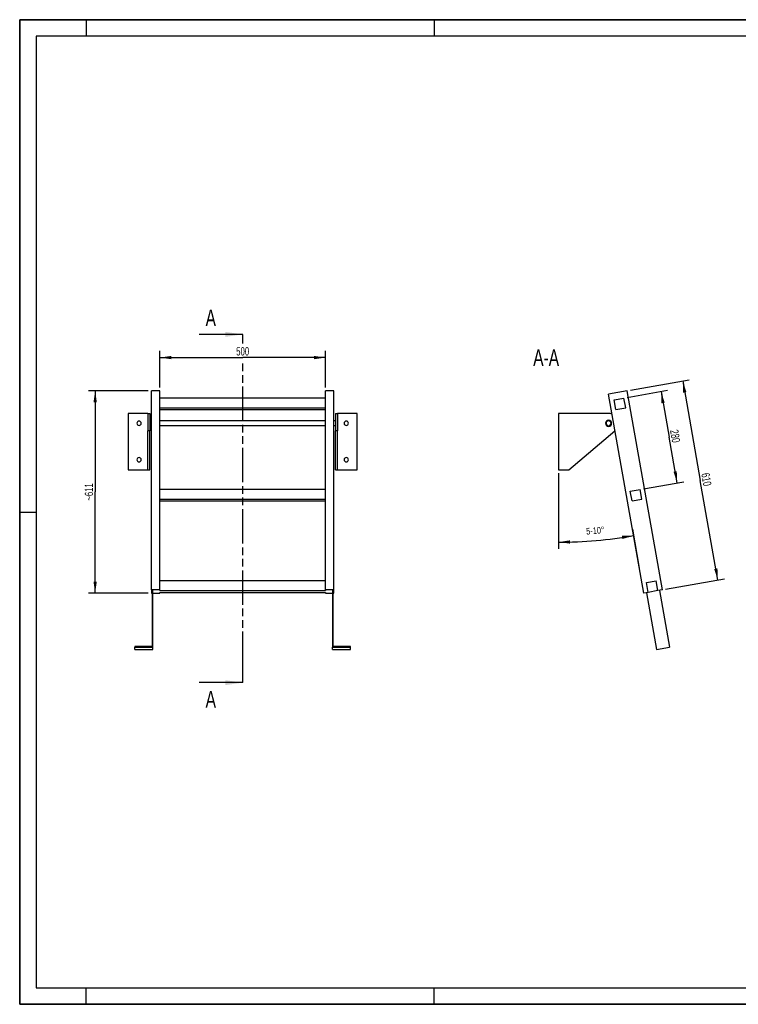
# Model space of a CAD drawing. Header units: millimetres. Extents: x 0 to 4200, y 0 to 2970.
# Tile 1 of 2: x 0 to 2167, y 0 to 2970. Entities that reach past the tile are written whole.
import ezdxf

# ---------------------------------------------------------------- set-up
doc = ezdxf.new("R2010")
doc.units = ezdxf.units.MM
doc.header["$LTSCALE"] = 231
doc.linetypes.add('PHANTOM', pattern=[0.8, 0.45, -0.05, 0.1, -0.05, 0.1, -0.05])
doc.layers.get('0').update_dxf_attribs({"linetype": 'CONTINUOUS'})
for name, color, linetype in [('005_AXIS', 7, 'CONTINUOUS'), ('050_DIMENSIONING', 7, 'CONTINUOUS'), ('053_NOTES', 7, 'CONTINUOUS'), ('HATCHING_BL0', 7, 'CONTINUOUS')]:
    doc.layers.add(name, color=color, linetype=linetype)
doc.styles.get("Standard").update_dxf_attribs({"font": 'txt', "width": 0.7})
doc.dimstyles.new('DIMSTYLE_1', dxfattribs={"dimtxt": 25, "dimasz": 35, "dimexe": 2, "dimexo": 1, "dimtad": 1, "dimdec": 1, "dimtxsty": 'Standard', "dimblk": '_FILLED', "dimblk1": '_FILLED', "dimblk2": '_FILLED', "dimcen": 0.09, "dimazin": 2, "dimtp": 0.8, "dimtm": 0.8, "dimtfac": 1, "dimtdec": 1, "dimtofl": 0, "dimtmove": 0, "dimatfit": 3, "dimldrblk": '_FILLED', "dimfxl": 1, "dimtolj": 1, "dimarcsym": 0})
doc.dimstyles.new('DIMSTYLE_2', dxfattribs={"dimtxt": 20, "dimasz": 35, "dimexe": 2, "dimexo": 1, "dimgap": 2, "dimtad": 1, "dimdec": 1, "dimtxsty": 'Standard', "dimblk": '_FILLED', "dimblk1": '_FILLED', "dimblk2": '_FILLED', "dimcen": 0.09, "dimazin": 2, "dimtp": 0.5, "dimtm": 0.5, "dimtfac": 1, "dimtdec": 1, "dimtofl": 0, "dimtmove": 0, "dimatfit": 3, "dimldrblk": '_FILLED', "dimfxl": 1, "dimtolj": 1, "dimarcsym": 0})
doc.dimstyles.new('DIMSTYLE_3', dxfattribs={"dimtxt": 25, "dimasz": 35, "dimexe": 2, "dimexo": 1, "dimtad": 1, "dimdec": 0, "dimtxsty": 'Standard', "dimblk": '_FILLED', "dimblk1": '_FILLED', "dimblk2": '_FILLED', "dimcen": 0.09, "dimazin": 2, "dimtp": 0.8, "dimtm": 0.8, "dimtfac": 1, "dimtdec": 0, "dimtofl": 0, "dimtmove": 0, "dimatfit": 3, "dimldrblk": '_FILLED', "dimfxl": 1, "dimtolj": 1, "dimarcsym": 0})
doc.dimstyles.new('DIMSTYLE_4', dxfattribs={"dimtxt": 25, "dimasz": 35, "dimexe": 2, "dimexo": 1, "dimtad": 1, "dimtxsty": 'Standard', "dimblk": '_FILLED', "dimblk1": '_FILLED', "dimblk2": '_FILLED', "dimcen": 0.09, "dimazin": 2, "dimtp": 0.5, "dimtm": 0.5, "dimtfac": 1, "dimtofl": 0, "dimtmove": 0, "dimatfit": 3, "dimldrblk": '_FILLED', "dimfxl": 1, "dimtolj": 1, "dimarcsym": 0})
doc.dimstyles.get("Standard").update_dxf_attribs({"dimtxt": 25, "dimasz": 35, "dimexe": 2, "dimexo": 1, "dimtad": 1, "dimtxsty": 'Standard', "dimblk": '_FILLED', "dimblk1": '_FILLED', "dimblk2": '_FILLED', "dimcen": 0.09, "dimazin": 2, "dimtol": 1, "dimtp": 0.01, "dimtm": 0.01, "dimtfac": 1, "dimtofl": 0, "dimtmove": 0, "dimatfit": 3, "dimldrblk": '_FILLED', "dimfxl": 1, "dimtolj": 1, "dimarcsym": 0})

# ---------------------------------------------------------------- blocks, each defined once
blk = doc.blocks.new('_FILLED')
at = {"color": 0, "linetype": 'ByBlock'}
blk.add_solid([(0, 0), (-1, 0.143), (-1, -0.143)], dxfattribs=at)
blk = doc.blocks.new('*D2')
at = {"layer": '050_DIMENSIONING', "color": 2, "linetype": 'Continuous', "transparency": 16777216}
for p, q in [((422.6, 1860.8), (422.6, 1970.8)), ((922.6, 1860.8), (922.6, 1970.8)), ((422.6, 1950.8), (672.6, 1950.8)), ((922.6, 1950.8), (672.6, 1950.8))]:
    blk.add_line(p, q, dxfattribs=at)
at = {"layer": '050_DIMENSIONING', "color": 2, "linetype": 'Continuous', "transparency": 16777216, "xscale": 35, "yscale": 35, "zscale": 35, "rotation": 180}
blk.add_blockref('_FILLED', (422.6, 1950.8), dxfattribs=at)
at = {"layer": '050_DIMENSIONING', "color": 2, "linetype": 'Continuous', "transparency": 16777216, "xscale": 35, "yscale": 35, "zscale": 35}
blk.add_blockref('_FILLED', (922.6, 1950.8), dxfattribs=at)
at = {"layer": '050_DIMENSIONING', "color": 2, "linetype": 'Continuous', "transparency": 16777216, "insert": (672.6, 1982.1), "char_height": 25, "width": 85.714, "attachment_point": 2, "line_spacing_factor": 0.9}
blk.add_mtext('500', dxfattribs=at)
blk = doc.blocks.new('*D3')
at = {"layer": '050_DIMENSIONING', "color": 2, "linetype": 'Continuous', "transparency": 16777216}
for p, q in [((1625.1, 1602.6), (1625.1, 1374.1)), ((1848.1, 1433.6), (1868.9, 1315.6))]:
    blk.add_line(p, q, dxfattribs=at)
for start, end in [(270, 275), (275, 280)]:
    blk.add_arc((1625.1, 2698.2), 1304.1, start, end, dxfattribs=at)
for points in [[(1660, 1399.6), (1625.1, 1394.1), (1660.2, 1389.6)], [(1817.8, 1403.4), (1851.6, 1413.9), (1816.2, 1413.2)]]:
    blk.add_solid(points, dxfattribs=at)
at = {"layer": '050_DIMENSIONING', "color": 2, "linetype": 'Continuous', "transparency": 16777216, "insert": (1735.3, 1438.9), "char_height": 20, "width": 103.571, "attachment_point": 2, "rotation": 5, "line_spacing_factor": 0.9}
blk.add_mtext('5-10\\fgdt;{\\W1.0;{\\fgdt;~}}', dxfattribs=at)
blk = doc.blocks.new('*D4')
at = {"layer": '050_DIMENSIONING', "color": 2, "linetype": 'Continuous', "transparency": 16777216}
for p, q in [((387.6, 1850.8), (207.6, 1850.8)), ((227.6, 1850.8), (227.6, 1545.5)), ((227.6, 1240.2), (227.6, 1545.5)), ((387.6, 1240.2), (207.6, 1240.2))]:
    blk.add_line(p, q, dxfattribs=at)
at = {"layer": '050_DIMENSIONING', "color": 2, "linetype": 'Continuous', "transparency": 16777216, "xscale": 35, "yscale": 35, "zscale": 35}
for p, rotation in [((227.6, 1850.8), 90), ((227.6, 1240.2), 270)]:
    blk.add_blockref('_FILLED', p, dxfattribs=dict(at, rotation=rotation))
at = {"layer": '050_DIMENSIONING', "color": 2, "linetype": 'Continuous', "transparency": 16777216, "insert": (196.3, 1545.5), "char_height": 25, "width": 101.786, "attachment_point": 2, "rotation": 90, "line_spacing_factor": 0.9}
blk.add_mtext('~611', dxfattribs=at)
blk = doc.blocks.new('*D5')
at = {"layer": '050_DIMENSIONING', "color": 2, "linetype": 'Continuous', "transparency": 16777216}
for p, q in [((1842.2, 1852.6), (2019.5, 1883.8)), ((1999.8, 1880.3), (2052.8, 1580)), ((2105.7, 1279.6), (2052.8, 1580)), ((1948.2, 1251.8), (2125.4, 1283.1))]:
    blk.add_line(p, q, dxfattribs=at)
at = {"layer": '050_DIMENSIONING', "color": 2, "linetype": 'Continuous', "transparency": 16777216, "xscale": 35, "yscale": 35, "zscale": 35}
for p, rotation in [((1999.8, 1880.3), 100), ((2105.7, 1279.6), 280)]:
    blk.add_blockref('_FILLED', p, dxfattribs=dict(at, rotation=rotation))
at = {"layer": '050_DIMENSIONING', "color": 2, "linetype": 'Continuous', "transparency": 16777216, "insert": (2083.6, 1585.4), "char_height": 25, "width": 80.357, "attachment_point": 2, "rotation": 280, "line_spacing_factor": 0.9}
blk.add_mtext('610', dxfattribs=at)
blk = doc.blocks.new('*D6')
at = {"layer": '050_DIMENSIONING', "color": 2, "linetype": 'Continuous', "transparency": 16777216}
for p, q in [((1832.4, 1830.5), (1954.1, 1852)), ((1934.4, 1848.5), (1958.7, 1710.6)), ((1983, 1572.8), (1958.7, 1710.6)), ((1881, 1554.8), (2002.7, 1576.2))]:
    blk.add_line(p, q, dxfattribs=at)
at = {"layer": '050_DIMENSIONING', "color": 2, "linetype": 'Continuous', "transparency": 16777216, "xscale": 35, "yscale": 35, "zscale": 35}
for p, rotation in [((1934.4, 1848.5), 100), ((1983, 1572.8), 280)]:
    blk.add_blockref('_FILLED', p, dxfattribs=dict(at, rotation=rotation))
at = {"layer": '050_DIMENSIONING', "color": 2, "linetype": 'Continuous', "transparency": 16777216, "insert": (1989.4, 1716.1), "char_height": 25, "width": 88.393, "attachment_point": 2, "rotation": 280, "line_spacing_factor": 0.9}
blk.add_mtext('280', dxfattribs=at)
blk = doc.blocks.new('XSEC_FILLED')
at = {"color": 0, "linetype": 'ByBlock'}
blk.add_solid([(0, 0), (-1, 0.143), (-1, -0.143)], dxfattribs=at)
blk = doc.blocks.new('HATCHING_BL0', base_point=(606.8, 1495.6))
at = {"layer": 'HATCHING_BL0', "color": 7, "linetype": 'PHANTOM'}
for p, q in [((672.6, 1993.4), (672.6, 2020.8)), ((672.6, 1020.3), (672.6, 1939.1)), ((672.6, 970.3), (672.6, 1020.3))]:
    blk.add_line(p, q, dxfattribs=at)
at = {"layer": 'HATCHING_BL0', "color": 7, "linetype": 'Continuous', "char_height": 50, "width": 64.286, "attachment_point": 1, "line_spacing_factor": 0.9}
for insert in [(560.7, 2095.8), (560.7, 945.3)]:
    blk.add_mtext('A', dxfattribs=dict(at, insert=insert))
at = {"layer": 'HATCHING_BL0', "color": 7, "linetype": 'Continuous'}
for points in [[(672.6, 2020.8), (541.1, 2020.8)], [(672.6, 970.3), (541.1, 970.3)]]:
    blk.add_leader(points, dimstyle='Standard', override={"dimasz": 52.5, "dimtad": 0, "dimldrblk": 'XSEC_FILLED'}, dxfattribs=at)

msp = doc.modelspace()

# ---------------------------------------------------------------- hatches: boundary and pattern name
at = {"linetype": 'Continuous'}
h = msp.add_hatch(dxfattribs=at)
h.set_pattern_fill('ANSI31', color=2, angle=90, style=0, pattern_type=2)
h.set_pattern_definition([(135, (1625.1, 1697.56), (-239.88, -239.88), [])])
edge = h.paths.add_edge_path()
edge.add_line((1925.031, 1247.752), (1895.487, 1242.543))
edge.add_line((1895.487, 1242.543), (1890.277, 1272.087))
edge.add_line((1890.277, 1272.087), (1919.822, 1277.297))
edge.add_line((1925.031, 1247.752), (1919.822, 1277.297))
edge = h.paths.add_edge_path()
edge.add_line((1798.244, 1794.035), (1793.034, 1823.579))
edge.add_line((1793.034, 1823.579), (1822.579, 1828.789))
edge.add_line((1827.788, 1799.245), (1822.579, 1828.789))
edge.add_line((1798.244, 1794.035), (1827.788, 1799.245))
edge = h.paths.add_edge_path()
edge.add_line((1846.865, 1518.289), (1841.656, 1547.833))
edge.add_line((1841.656, 1547.833), (1871.2, 1553.043))
edge.add_line((1876.41, 1523.499), (1871.2, 1553.043))
edge.add_line((1846.865, 1518.289), (1876.41, 1523.499))
edge = h.paths.add_edge_path()
edge.add_arc((1776.109, 1752.562), 7.5, 0, 180)
edge.add_arc((1776.109, 1752.562), 7.5, -180, 0)

# ---------------------------------------------------------------- linework, layer by layer
at = {"color": 7, "linetype": 'Continuous'}
for p, q in [((0, 2970), (4200, 2970)), ((0, 0), (0, 2970)), ((422.577, 1850.829), (397.577, 1850.829)), ((397.577, 1838.637), (397.577, 1850.829)), ((422.577, 1553.043), (422.577, 1850.829)), ((947.577, 1850.829), (922.577, 1850.829)), ((922.577, 1553.043), (922.577, 1850.829)), ((947.577, 1250.097), (947.577, 1850.829)), ((1832.401, 1850.829), (1776.266, 1840.931)), ((1938.326, 1250.097), (1832.401, 1850.829)), ((397.577, 1754.9), (397.577, 1838.637)), ((922.577, 1828.789), (422.577, 1828.789)), ((1882.192, 1240.199), (1776.266, 1840.931)), ((1793.034, 1823.579), (1822.579, 1828.789)), ((1798.244, 1794.035), (1793.034, 1823.579)), ((1827.788, 1799.245), (1822.579, 1828.789)), ((386.577, 1782.562), (327.577, 1782.562)), ((386.577, 1782.562), (392.577, 1782.562)), ((386.577, 1782.562), (386.577, 1761.812)), ((392.577, 1782.562), (392.577, 1761.812)), ((422.577, 1799.245), (922.577, 1799.245)), ((422.577, 1794.035), (922.577, 1794.035)), ((952.577, 1782.562), (958.577, 1782.562)), ((952.577, 1782.562), (952.577, 1761.812)), ((1017.577, 1782.562), (958.577, 1782.562)), ((958.577, 1782.562), (958.577, 1761.812)), ((1776.109, 1782.562), (1625.109, 1782.562)), ((1798.244, 1794.035), (1827.788, 1799.245)), ((386.577, 1761.812), (386.577, 1760.062)), ((386.577, 1760.062), (386.577, 1752.562)), ((386.577, 1752.562), (386.577, 1745.062)), ((392.577, 1761.812), (392.577, 1752.562)), ((392.577, 1752.562), (392.577, 1743.312)), ((397.577, 1738.589), (397.577, 1754.9)), ((952.577, 1761.812), (952.577, 1752.562)), ((952.577, 1752.562), (952.577, 1743.312)), ((958.577, 1761.812), (958.577, 1760.062)), ((958.577, 1760.062), (958.577, 1752.562)), ((958.577, 1752.562), (958.577, 1745.062)), ((386.577, 1745.062), (386.577, 1743.312)), ((386.577, 1743.312), (386.577, 1729.634)), ((386.577, 1612.562), (386.577, 1729.634)), ((392.577, 1743.312), (392.577, 1729.634)), ((392.577, 1612.562), (392.577, 1729.634)), ((397.577, 1737.848), (397.577, 1738.589)), ((397.577, 1734.935), (397.577, 1737.848)), ((397.577, 1731.462), (397.577, 1734.935)), ((397.577, 1724.791), (397.577, 1731.462)), ((397.577, 1720.393), (397.577, 1724.791)), ((952.577, 1743.312), (952.577, 1729.634)), ((952.577, 1612.562), (952.577, 1729.634)), ((958.577, 1745.062), (958.577, 1743.312)), ((958.577, 1743.312), (958.577, 1729.634)), ((958.577, 1612.562), (958.577, 1729.634)), ((1656.726, 1612.562), (1795.457, 1729.634)), ((397.577, 1717.675), (397.577, 1720.393)), ((397.577, 1716.196), (397.577, 1717.675)), ((397.577, 1700.764), (397.577, 1716.196)), ((397.577, 1695.554), (397.577, 1700.764)), ((397.577, 1250.097), (397.577, 1695.554)), ((327.577, 1612.562), (386.577, 1612.562)), ((386.577, 1612.562), (392.577, 1612.562)), ((952.577, 1612.562), (958.577, 1612.562)), ((958.577, 1612.562), (1017.577, 1612.562)), ((1625.109, 1612.562), (1656.726, 1612.562)), ((422.577, 1523.499), (422.577, 1553.043)), ((922.577, 1553.043), (422.577, 1553.043)), ((922.577, 1523.499), (922.577, 1553.043)), ((1841.656, 1547.833), (1871.2, 1553.043)), ((1846.865, 1518.289), (1841.656, 1547.833)), ((1876.41, 1523.499), (1871.2, 1553.043)), ((422.577, 1518.289), (422.577, 1523.499)), ((422.577, 1523.499), (922.577, 1523.499)), ((422.577, 1277.297), (422.577, 1518.289)), ((422.577, 1518.289), (922.577, 1518.289)), ((922.577, 1518.289), (922.577, 1523.499)), ((922.577, 1277.297), (922.577, 1518.289)), ((1846.865, 1518.289), (1876.41, 1523.499)), ((422.577, 1250.097), (422.577, 1277.297)), ((922.577, 1277.297), (422.577, 1277.297)), ((922.577, 1250.097), (922.577, 1277.297)), ((1890.277, 1272.087), (1919.822, 1277.297)), ((1925.031, 1247.752), (1919.822, 1277.297)), ((397.577, 1250.097), (397.577, 1240.199)), ((422.577, 1250.097), (397.577, 1250.097)), ((399.577, 1248.621), (399.577, 1079.234)), ((399.577, 1248.621), (401.577, 1248.621)), ((401.577, 1077.264), (401.577, 1248.621)), ((422.577, 1247.752), (422.577, 1250.097)), ((422.577, 1247.752), (922.577, 1247.752)), ((922.577, 1250.097), (922.577, 1247.752)), ((947.577, 1250.097), (922.577, 1250.097)), ((943.577, 1248.621), (943.577, 1077.264)), ((943.577, 1248.621), (945.577, 1248.621)), ((945.577, 1079.234), (945.577, 1248.621)), ((947.577, 1240.199), (947.577, 1250.097)), ((1895.487, 1242.543), (1890.277, 1272.087)), ((1925.031, 1247.752), (1895.487, 1242.543)), ((1938.326, 1250.097), (1925.031, 1247.752)), ((1929.955, 1248.621), (1960.17, 1077.264)), ((397.577, 1240.199), (399.577, 1240.199)), ((401.577, 1240.199), (422.577, 1240.199)), ((422.577, 1240.199), (422.577, 1242.543)), ((422.577, 1242.543), (922.577, 1242.543)), ((922.577, 1242.543), (922.577, 1240.199)), ((922.577, 1240.199), (943.577, 1240.199)), ((945.577, 1240.199), (947.577, 1240.199)), ((1895.487, 1242.543), (1882.192, 1240.199)), ((1890.563, 1241.675), (1920.778, 1070.318)), ((347.577, 1079.234), (347.577, 1077.264)), ((399.577, 1079.234), (347.577, 1079.234)), ((347.577, 1070.318), (347.577, 1077.264)), ((347.577, 1077.264), (401.577, 1077.264)), ((347.577, 1070.318), (401.577, 1070.318)), ((401.577, 1070.318), (401.577, 1077.264)), ((943.577, 1070.318), (943.577, 1077.264)), ((943.577, 1077.264), (997.577, 1077.264)), ((943.577, 1070.318), (997.577, 1070.318)), ((997.577, 1079.234), (945.577, 1079.234)), ((997.577, 1077.264), (997.577, 1079.234)), ((997.577, 1070.318), (997.577, 1077.264)), ((1920.778, 1070.318), (1960.17, 1077.264)), ((0, 0), (4200, 0))]:
    msp.add_line(p, q, dxfattribs=at)
at = {"color": 3, "linetype": 'Continuous'}
for p, q in [((0, 2970), (0, 0)), ((4200, 2970), (0, 2970)), ((200, 2970), (200, 2920)), ((1250, 2970), (1250, 2920)), ((0, 1485), (50, 1485)), ((200, 0), (200, 50)), ((1250, 0), (1250, 50)), ((4200, 0), (0, 0))]:
    msp.add_line(p, q, dxfattribs=at)
at = {"color": 5, "linetype": 'Continuous'}
for p, q in [((50, 2920), (50, 50)), ((4150, 2920), (50, 2920)), ((50, 50), (4150, 50))]:
    msp.add_line(p, q, dxfattribs=at)
at = {"color": 9, "linetype": 'Continuous'}
for p, q in [((392.577, 1729.634), (386.577, 1729.634)), ((958.577, 1729.634), (952.577, 1729.634))]:
    msp.add_line(p, q, dxfattribs=at)
at = {"color": 7, "linetype": 'Continuous'}
for radius, start, end in [(30, 68.888681, 90), (7.5, 0, 180), (7.5, 180, 360), (30, 310.160401, 311.1227)]:
    msp.add_arc((1776.109, 1752.562), radius, start, end, dxfattribs=at)
at = {"layer": '005_AXIS', "color": 7, "linetype": 'Continuous'}
for p, q in [((327.577, 1782.562), (327.577, 1612.562)), ((1017.577, 1612.562), (1017.577, 1782.562)), ((1625.109, 1782.562), (1625.109, 1612.562)), ((397.577, 1760.062), (392.577, 1760.062)), ((922.577, 1760.062), (422.577, 1760.062)), ((952.577, 1760.062), (947.577, 1760.062)), ((397.577, 1745.062), (392.577, 1745.062)), ((922.577, 1745.062), (422.577, 1745.062)), ((952.577, 1745.062), (947.577, 1745.062))]:
    msp.add_line(p, q, dxfattribs=at)
for centre, radius, start, end in [((360.077, 1752.562), 6.5, 0, 180), ((360.077, 1752.562), 6.5, 180, 360), ((985.077, 1752.562), 6.5, 0, 180), ((985.077, 1752.562), 6.5, 180, 360), ((1776.109, 1752.562), 9.25, 0, 180), ((1776.109, 1752.562), 9.25, 180, 360), ((360.077, 1642.562), 6.5, 0, 180), ((360.077, 1642.562), 6.5, 180, 360), ((985.077, 1642.562), 6.5, 0, 180), ((985.077, 1642.562), 6.5, 180, 360)]:
    msp.add_arc(centre, radius, start, end, dxfattribs=at)

# ---------------------------------------------------------------- block references
at = {"layer": 'HATCHING_BL0'}
msp.add_blockref('HATCHING_BL0', (606.827, 1495.574), dxfattribs=at)

# ---------------------------------------------------------------- texts
at = {"layer": '053_NOTES', "color": 2, "linetype": 'Continuous', "insert": (1626.863, 1975.829), "char_height": 50, "width": 196.42857, "attachment_point": 3, "line_spacing_factor": 0.9}
msp.add_mtext('A-A', dxfattribs=at)

# ---------------------------------------------------------------- dimensions: what is measured, and where the dimension line sits
at = {"layer": '050_DIMENSIONING', "color": 2, "linetype": 'Continuous'}
dim = msp.add_linear_dim(base=(922.577, 1950.829), p1=(422.577, 1859.829), p2=(922.577, 1859.829), dimstyle='DIMSTYLE_1', dxfattribs=at)
dim.commit()
dim.dimension.update_dxf_attribs({"geometry": '*D2', "text_midpoint": (669.006, 1950.829), "dimtype": 160})
for base, p1, p2, angle, dimstyle, picture, middle in [((1999.818, 1880.35), (1947.189, 1251.659), (1841.264, 1852.392), 100, 'DIMSTYLE_3', '*D5', (2052.16, 1583.5)), ((1982.976, 1572.752), (1831.442, 1830.352), (1880.063, 1554.606), 280, 'DIMSTYLE_4', '*D6', (1958.045, 1714.142))]:
    dim = msp.add_linear_dim(base=base, p1=p1, p2=p2, angle=angle, dimstyle=dimstyle, dxfattribs=at)
    dim.commit()
    dim.dimension.update_dxf_attribs({"geometry": picture, "text_midpoint": middle, "dimtype": 160})
dim = msp.add_linear_dim(base=(227.577, 1240.199), p1=(388.577, 1850.829), p2=(388.577, 1240.199), angle=270, text='~<>', dimstyle='DIMSTYLE_3', dxfattribs=at)
dim.commit()
dim.dimension.update_dxf_attribs({"geometry": '*D4', "text_midpoint": (227.577, 1545.514), "dimtype": 160})
dim = msp.add_angular_dim_2l(base=(1738.767, 1399.069), line1=((1625.109, 1616.602), (1625.109, 1603.562)), line2=((1845.649, 1447.442), (1847.914, 1434.599)), text='5-<>', dimstyle='DIMSTYLE_2', dxfattribs=at)
dim.commit()
dim.dimension.update_dxf_attribs({"geometry": '*D3', "text_midpoint": (1738.767, 1399.069), "dimtype": 162})

doc.saveas('drawing.dxf')
